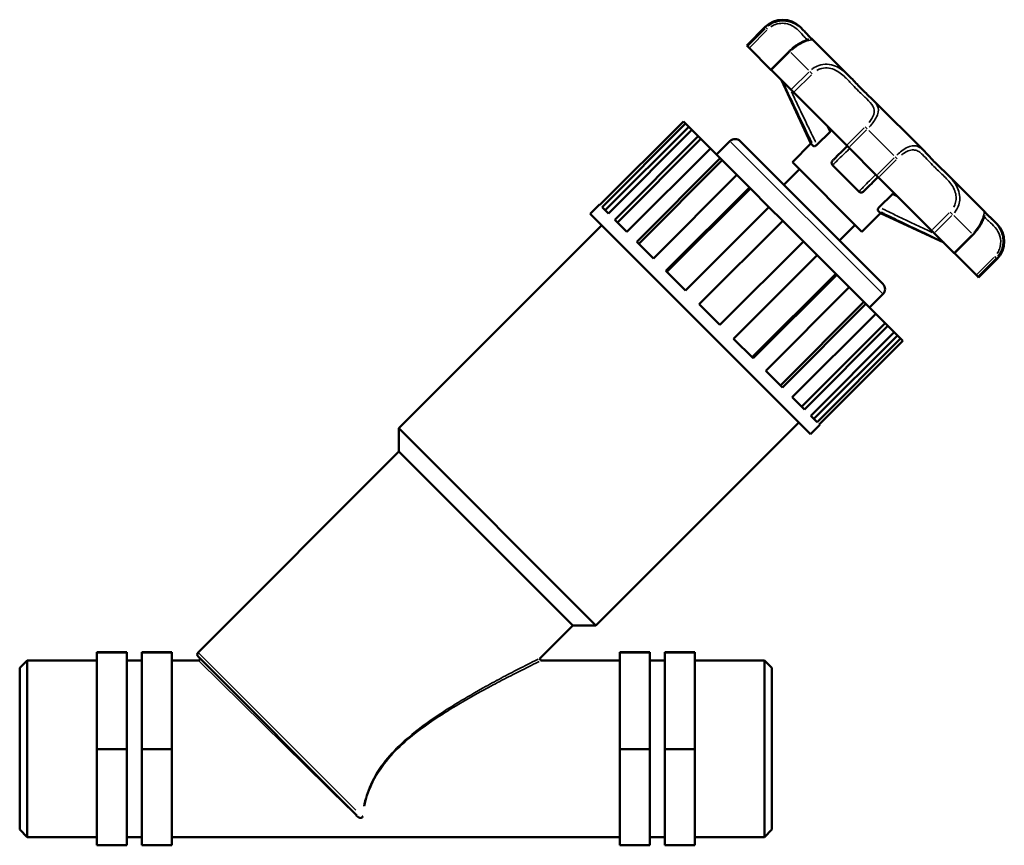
# Model space of a CAD drawing. Header units: millimetres. Extents: x 0 to 1039, y -2 to 1098.
# Tile 3 of 8: x 304 to 636, y 212 to 490. Entities that reach past the tile are written whole.
import ezdxf

# ---------------------------------------------------------------- set-up
doc = ezdxf.new("R2010")
doc.units = ezdxf.units.MM
doc.layers.add('Visible (ISO)', color=7, linetype='Continuous', lineweight=50)
doc.layers.add('Visible Narrow (ISO)', color=7, linetype='Continuous', lineweight=35)

msp = doc.modelspace()

# ---------------------------------------------------------------- linework, layer by layer
at = {"layer": 'Visible (ISO)'}
for p, q in [((549.501, 481.802), (555.763, 488.065)), ((568.696, 486.873), (567.504, 488.065)), ((584.331, 471.238), (571.851, 483.718)), ((549.782, 481.521), (549.501, 481.802)), ((550.337, 480.966), (549.782, 481.521)), ((557.666, 473.637), (550.337, 480.966)), ((563.928, 479.899), (557.666, 473.637)), ((557.851, 473.452), (557.666, 473.637)), ((564.474, 466.829), (557.851, 473.452)), ((571.199, 448.708), (561.242, 470.061)), ((565.368, 465.935), (564.474, 466.829)), ((583.247, 448.056), (565.368, 465.935)), ((609.597, 445.972), (591.947, 463.622)), ((528.122, 456.183), (499.942, 428.004)), ((500.679, 427.267), (528.858, 455.447)), ((528.858, 455.447), (528.122, 456.183)), ((528.858, 455.447), (529.924, 454.381)), ((529.924, 454.381), (501.744, 426.201)), ((531.009, 453.297), (502.829, 425.117)), ((531.009, 453.297), (529.924, 454.381)), ((533.147, 451.158), (531.009, 453.297)), ((573.217, 448.279), (577.628, 452.69)), ((504.967, 422.979), (533.147, 451.158)), ((534.053, 450.252), (505.874, 422.072)), ((533.147, 451.158), (534.053, 450.252)), ((537.236, 447.069), (534.053, 450.252)), ((539.309, 444.996), (543.831, 449.519)), ((547.31, 449.519), (595.494, 401.335)), ((537.236, 447.069), (509.057, 418.889)), ((540.567, 443.738), (537.236, 447.069)), ((564.937, 442.445), (571.199, 448.708)), ((572.08, 447.827), (571.199, 448.708)), ((583.956, 447.347), (583.247, 448.056)), ((593.322, 437.981), (583.956, 447.347)), ((512.387, 415.559), (540.567, 443.738)), ((541.225, 443.08), (513.046, 414.9)), ((540.567, 443.738), (541.225, 443.08)), ((546.196, 438.109), (541.225, 443.08)), ((588.42, 418.962), (564.937, 442.445)), ((562.009, 434.82), (567.286, 440.097)), ((587.403, 432.504), (578.479, 441.428)), ((546.196, 438.109), (518.016, 409.93)), ((550.392, 433.913), (546.196, 438.109)), ((594.031, 437.272), (593.322, 437.981)), ((611.91, 419.393), (594.031, 437.272)), ((629.693, 425.876), (617.213, 438.356)), ((522.212, 405.733), (550.392, 433.913)), ((550.738, 433.567), (522.559, 405.387)), ((550.392, 433.913), (550.738, 433.567)), ((557.009, 427.296), (550.738, 433.567)), ((594.254, 427.242), (598.665, 431.653)), ((496.648, 425.036), (499.779, 428.167)), ((499.779, 428.167), (499.942, 428.004)), ((500.679, 427.267), (502.829, 425.117)), ((557.009, 427.296), (528.83, 399.116)), ((561.661, 422.644), (557.009, 427.296)), ((594.682, 425.224), (593.802, 426.105)), ((571.011, 350.673), (496.648, 425.036)), ((504.967, 422.979), (509.057, 418.889)), ((533.481, 394.464), (561.661, 422.644)), ((568.619, 415.686), (561.661, 422.644)), ((588.42, 418.962), (594.682, 425.224)), ((594.682, 425.224), (616.036, 415.267)), ((634.039, 421.529), (632.848, 422.721)), ((432.07, 352.63), (500.562, 421.122)), ((580.795, 416.034), (586.072, 421.311)), ((612.804, 418.499), (611.91, 419.393)), ((512.387, 415.559), (518.016, 409.93)), ((568.619, 415.686), (540.439, 387.507)), ((573.271, 411.035), (568.619, 415.686)), ((619.426, 411.877), (612.804, 418.499)), ((619.612, 411.691), (625.874, 417.953)), ((545.091, 382.855), (573.271, 411.035)), ((579.542, 404.763), (573.271, 411.035)), ((619.612, 411.691), (619.426, 411.877)), ((626.941, 404.362), (619.612, 411.691)), ((627.777, 403.526), (634.039, 409.788)), ((522.212, 405.733), (528.83, 399.116)), ((579.542, 404.763), (551.362, 376.584)), ((579.888, 404.417), (551.708, 376.238)), ((579.542, 404.763), (579.888, 404.417)), ((584.084, 400.221), (579.888, 404.417)), ((627.496, 403.807), (626.941, 404.362)), ((627.777, 403.526), (627.496, 403.807)), ((555.905, 372.041), (584.084, 400.221)), ((589.055, 395.25), (584.084, 400.221)), ((590.971, 393.334), (595.494, 397.856)), ((533.481, 394.464), (540.439, 387.507)), ((589.055, 395.25), (560.875, 367.071)), ((589.713, 394.592), (561.534, 366.412)), ((589.055, 395.25), (589.713, 394.592)), ((593.044, 391.262), (589.713, 394.592)), ((564.864, 363.082), (593.044, 391.262)), ((596.227, 388.078), (593.044, 391.262)), ((596.227, 388.078), (568.047, 359.899)), ((597.133, 387.172), (568.954, 358.992)), ((596.227, 388.078), (597.133, 387.172)), ((599.271, 385.034), (597.133, 387.172)), ((545.091, 382.855), (551.708, 376.238)), ((571.092, 356.854), (599.271, 385.034)), ((600.356, 383.949), (572.176, 355.77)), ((601.422, 382.884), (573.242, 354.704)), ((600.356, 383.949), (599.271, 385.034)), ((600.356, 383.949), (601.422, 382.884)), ((602.158, 382.147), (601.422, 382.884)), ((573.979, 353.967), (602.158, 382.147)), ((555.905, 372.041), (561.534, 366.412)), ((564.864, 363.082), (568.954, 358.992)), ((571.092, 356.854), (573.242, 354.704)), ((498.605, 286.095), (432.07, 352.63)), ((432.07, 344.802), (432.07, 352.63)), ((498.605, 286.095), (567.097, 354.587)), ((571.011, 350.673), (574.142, 353.804)), ((573.979, 353.967), (574.142, 353.804)), ((364.285, 277.017), (432.07, 344.802)), ((490.777, 286.095), (432.07, 344.802)), ((479.839, 275.157), (490.777, 286.095)), ((490.777, 286.095), (498.605, 286.095)), ((330.031, 277.065), (340.191, 277.065)), ((330.031, 276.927), (330.031, 277.065)), ((330.031, 276.927), (340.191, 276.927)), ((330.031, 244.358), (330.031, 276.927)), ((340.191, 276.927), (340.191, 277.065)), ((340.191, 244.358), (340.191, 276.927)), ((345.271, 277.065), (345.271, 276.927)), ((345.271, 277.065), (355.431, 277.065)), ((345.271, 276.927), (345.271, 244.358)), ((345.271, 276.927), (355.431, 276.927)), ((355.431, 277.065), (355.431, 276.927)), ((355.431, 276.927), (355.431, 244.358)), ((516.791, 277.065), (506.631, 277.065)), ((506.631, 277.065), (506.631, 276.927)), ((516.791, 276.927), (506.631, 276.927)), ((506.631, 276.927), (506.631, 244.358)), ((516.791, 276.927), (516.791, 277.065)), ((516.791, 244.358), (516.791, 276.927)), ((521.871, 277.065), (521.871, 276.927)), ((532.031, 277.065), (521.871, 277.065)), ((521.871, 276.927), (521.871, 244.358)), ((532.031, 276.927), (521.871, 276.927)), ((532.031, 276.927), (532.031, 277.065)), ((532.031, 244.358), (532.031, 276.927)), ((304.031, 271.763), (306.571, 274.303)), ((306.571, 274.303), (306.571, 214.689)), ((306.571, 274.303), (330.031, 274.303)), ((340.191, 274.303), (345.271, 274.303)), ((355.431, 274.303), (364.377, 274.303)), ((417.873, 222.014), (364.285, 275.603)), ((480.193, 274.303), (506.631, 274.303)), ((516.791, 274.303), (521.871, 274.303)), ((532.031, 274.303), (555.491, 274.303)), ((555.491, 214.689), (555.491, 274.303)), ((558.031, 271.763), (555.491, 274.303)), ((304.031, 217.229), (304.031, 271.763)), ((558.031, 271.763), (558.031, 217.229)), ((330.031, 244.358), (340.191, 244.358)), ((330.031, 211.927), (330.031, 244.358)), ((340.191, 211.927), (340.191, 244.358)), ((345.271, 244.358), (345.271, 211.927)), ((345.271, 244.358), (355.431, 244.358)), ((355.431, 244.358), (355.431, 211.927)), ((516.791, 244.358), (506.631, 244.358)), ((506.631, 244.358), (506.631, 211.927)), ((516.791, 211.927), (516.791, 244.358)), ((521.871, 244.358), (521.871, 211.927)), ((532.031, 244.358), (521.871, 244.358)), ((532.031, 211.927), (532.031, 244.358)), ((304.031, 217.229), (306.571, 214.689)), ((558.031, 217.229), (555.491, 214.689)), ((306.571, 214.689), (330.031, 214.689)), ((340.191, 214.689), (345.271, 214.689)), ((355.431, 214.689), (506.631, 214.689)), ((516.791, 214.689), (521.871, 214.689)), ((532.031, 214.689), (555.491, 214.689)), ((330.031, 211.927), (340.191, 211.927)), ((345.271, 211.927), (355.431, 211.927)), ((516.791, 211.927), (506.631, 211.927)), ((532.031, 211.927), (521.871, 211.927))]:
    msp.add_line(p, q, dxfattribs=at)
for centre, radius, start, end in [((561.634, 482.194), 8.303, 45, 135), ((545.571, 447.78), 2.46, 45, 135), ((628.169, 415.659), 8.303, 315, 45), ((593.754, 399.596), 2.46, 315, 45), ((364.992, 276.31), 1, 135, 225), ((364.377, 274.803), 0.5, 270, 45), ((480.193, 274.803), 0.5, 135, 270)]:
    msp.add_arc(centre, radius, start, end, dxfattribs=at)
for points, knots in [([(568.696, 486.873), (569.076, 486.493), (569.403, 486.134), (569.983, 485.491), (570.234, 485.208), (570.676, 484.736), (570.866, 484.547), (571.19, 484.25), (571.323, 484.143), (571.557, 483.963), (571.631, 483.938), (571.851, 483.718)], [1.4164488, 1.4164488, 1.4164488, 1.4164488, 1.6530881, 1.6530881, 1.8897274, 1.8897274, 2.1263667, 2.1263667, 2.3630059, 2.3630059, 2.5996452, 2.5996452, 2.5996452, 2.5996452]), ([(570.452, 483.828), (570.452, 483.828), (570.449, 483.827), (570.418, 483.816), (570.332, 483.788), (570, 483.685), (569.678, 483.584), (568.84, 483.262), (568.311, 483.033), (567.18, 482.432), (566.589, 482.074), (565.407, 481.231), (564.817, 480.749), (564.147, 480.116), (564.037, 480.008), (563.928, 479.899)], [2.9181247, 2.9181247, 2.9181247, 2.9181247, 2.9418509, 2.9418509, 3.0725815, 3.0725815, 3.3014026, 3.3014026, 3.5411161, 3.5411161, 3.7598411, 3.7598411, 3.9733529, 3.9733529, 4.0160961, 4.0160961, 4.0160961, 4.0160961]), ([(584.331, 471.238), (584.902, 470.667), (585.446, 470.092), (586.507, 468.969), (587.024, 468.421), (588.046, 467.367), (588.552, 466.861), (589.554, 465.891), (590.05, 465.426), (591.021, 464.517), (591.495, 464.074), (591.947, 463.622)], [1.4164386, 1.4164386, 1.4164386, 1.4164386, 1.6530738, 1.6530738, 1.8897089, 1.8897089, 2.126344, 2.126344, 2.3629792, 2.3629792, 2.5996143, 2.5996143, 2.5996143, 2.5996143]), ([(578.06, 453.243), (578.039, 453.207), (578.017, 453.172), (577.942, 453.059), (577.884, 452.981), (577.762, 452.831), (577.697, 452.758), (577.628, 452.69)], [0.160572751, 0.160572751, 0.160572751, 0.160572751, 0.174419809, 0.174419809, 0.204524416, 0.204524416, 0.233674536, 0.233674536, 0.233674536, 0.233674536]), ([(573.217, 448.279), (573.11, 448.172), (572.996, 448.075), (572.771, 447.92), (572.664, 447.861), (572.462, 447.781), (572.371, 447.76), (572.247, 447.757), (572.205, 447.762), (572.134, 447.785), (572.104, 447.803), (572.08, 447.827)], [0, 0, 0, 0, 0.04543199, 0.04543199, 0.0875919, 0.0875919, 0.13037481, 0.13037481, 0.15610953, 0.15610953, 0.18242367, 0.18242367, 0.18242367, 0.18242367]), ([(583.42, 447.882), (582.963, 447.425), (582.507, 446.969), (581.429, 445.891), (580.808, 445.27), (580.194, 444.656), (579.86, 444.322), (579.527, 443.989), (578.969, 443.431), (578.742, 443.204), (578.517, 442.979)], [0.5704136, 0.5704136, 0.5704136, 0.5704136, 1.1454927, 1.1454927, 1.9338264, 1.9338264, 1.9338264, 2.3628529, 2.3628529, 2.6619178, 2.6619178, 2.6619178, 2.6619178]), ([(609.597, 445.972), (610.048, 445.52), (610.492, 445.046), (611.401, 444.075), (611.865, 443.579), (612.836, 442.577), (613.342, 442.071), (614.396, 441.049), (614.944, 440.532), (616.067, 439.471), (616.641, 438.927), (617.213, 438.356)], [1.4164386, 1.4164386, 1.4164386, 1.4164386, 1.6530737, 1.6530737, 1.8897089, 1.8897089, 2.126344, 2.126344, 2.3629791, 2.3629791, 2.5996143, 2.5996143, 2.5996143, 2.5996143]), ([(578.479, 441.428), (578.369, 441.538), (578.282, 441.669), (578.179, 441.945), (578.156, 442.084), (578.172, 442.361), (578.205, 442.494), (578.325, 442.753), (578.412, 442.874), (578.517, 442.979)], [0, 0, 0, 0, 0.05067158, 0.05067158, 0.09562776, 0.09562776, 0.13804136, 0.13804136, 0.18272661, 0.18272661, 0.18272661, 0.18272661]), ([(588.954, 432.542), (589.18, 432.768), (589.408, 432.996), (589.968, 433.556), (590.301, 433.889), (590.636, 434.224), (591.264, 434.853), (591.899, 435.487), (592.976, 436.564), (593.416, 437.004), (593.857, 437.446)], [0.12996, 0.12996, 0.12996, 0.12996, 0.4302032, 0.4302032, 0.8604065, 0.8604065, 0.8604065, 1.6665618, 1.6665618, 2.2214642, 2.2214642, 2.2214642, 2.2214642]), ([(588.954, 432.542), (588.847, 432.435), (588.724, 432.347), (588.462, 432.228), (588.33, 432.196), (588.06, 432.182), (587.928, 432.203), (587.729, 432.274), (587.658, 432.31), (587.523, 432.396), (587.46, 432.447), (587.403, 432.504)], [0, 0, 0, 0, 0.04543198, 0.04543198, 0.08759197, 0.08759197, 0.13037479, 0.13037479, 0.15610959, 0.15610959, 0.18242367, 0.18242367, 0.18242367, 0.18242367]), ([(598.665, 431.653), (598.781, 431.769), (598.906, 431.874), (599.094, 432.008), (599.156, 432.049), (599.218, 432.085)], [0, 0, 0, 0, 0.049214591, 0.049214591, 0.073158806, 0.073158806, 0.073158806, 0.073158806]), ([(593.802, 426.105), (593.756, 426.151), (593.732, 426.22), (593.733, 426.391), (593.755, 426.486), (593.839, 426.694), (593.898, 426.801), (594.053, 427.025), (594.148, 427.137), (594.254, 427.242)], [0, 0, 0, 0, 0.05067161, 0.05067161, 0.09562779, 0.09562779, 0.13804138, 0.13804138, 0.18272661, 0.18272661, 0.18272661, 0.18272661]), ([(629.693, 425.876), (629.778, 425.791), (629.822, 425.734), (629.965, 425.551), (630.034, 425.453), (630.248, 425.191), (630.383, 425.037), (630.745, 424.669), (630.97, 424.456), (631.512, 423.964), (631.827, 423.686), (632.389, 423.168), (632.615, 422.954), (632.848, 422.721)], [1.4164488, 1.4164488, 1.4164488, 1.4164488, 1.507833, 1.507833, 1.7444723, 1.7444723, 1.9811115, 1.9811115, 2.2177508, 2.2177508, 2.4543901, 2.4543901, 2.5996452, 2.5996452, 2.5996452, 2.5996452]), ([(625.874, 417.953), (626.418, 418.497), (626.923, 419.081), (627.807, 420.251), (628.186, 420.838), (628.81, 421.938), (629.054, 422.45), (629.436, 423.357), (629.568, 423.741), (629.705, 424.167), (629.741, 424.285), (629.787, 424.433), (629.802, 424.476), (629.802, 424.477), (629.802, 424.477), (629.802, 424.477)], [0, 0, 0, 0, 0.2136918, 0.2136918, 0.4271041, 0.4271041, 0.643708, 0.643708, 0.8758377, 0.8758377, 0.9980096, 0.9980096, 1.0971892, 1.0971892, 1.097941, 1.097941, 1.097941, 1.097941])]:
    msp.add_open_spline(points, degree=3, knots=knots, dxfattribs=at)
for points in [[(570.663, 484.755), (570.558, 484.862), (570.446, 484.982), (570.325, 485.113)], [(632.848, 422.721), (632.544, 423.025), (632.254, 423.295), (631.985, 423.539)]]:
    msp.add_open_spline(points, degree=3, dxfattribs=at)
at = {"layer": 'Visible Narrow (ISO)'}
for p, q in [((555.731, 487.47), (550.095, 481.834)), ((550.65, 481.279), (556.286, 486.915)), ((556.017, 487.811), (555.763, 488.064)), ((556.051, 487.776), (556.555, 487.272)), ((558.165, 473.765), (563.8, 479.401)), ((564.096, 479.731), (563.928, 479.899)), ((570.369, 473.459), (564.406, 479.422)), ((570.423, 472.778), (564.787, 467.142)), ((570.774, 473.053), (571.587, 472.24)), ((565.681, 466.248), (571.317, 471.884)), ((589.196, 454.005), (583.56, 448.369)), ((584.269, 447.66), (589.905, 453.296)), ((590.171, 453.656), (589.527, 454.3)), ((599.118, 444.71), (590.685, 453.143)), ((595.176, 398.174), (544.149, 449.201)), ((599.271, 443.93), (593.635, 438.294)), ((594.344, 437.585), (599.98, 443.221)), ((599.631, 444.196), (600.275, 443.552)), ((619.028, 424.799), (618.215, 425.612)), ((617.859, 425.342), (612.223, 419.707)), ((613.117, 418.812), (618.753, 424.448)), ((625.397, 418.431), (619.433, 424.394)), ((625.376, 417.826), (619.74, 412.19)), ((625.706, 418.121), (625.874, 417.954)), ((632.89, 410.311), (627.254, 404.675)), ((627.809, 404.12), (633.445, 409.756)), ((633.751, 410.076), (633.247, 410.581)), ((634.039, 409.789), (633.786, 410.042)), ((364.543, 276.759), (417.554, 223.748)), ((414.943, 224.572), (364.599, 274.085))]:
    msp.add_line(p, q, dxfattribs=at)
for centre, major_axis, ratio, start_param, end_param in [((417.52, 221.661), (0.354, 0.354), 0.6295892, 0.0504452, 0.9584585), ((419.909, 221.393), (0.496, -0.06), 0.7600159, 1.6960639, 2.3062357)]:
    msp.add_ellipse(centre, major_axis=major_axis, ratio=ratio, start_param=start_param, end_param=end_param, dxfattribs=at)
for points, knots in [([(568.33, 487.228), (568.307, 487.25), (568.284, 487.271), (567.79, 487.729), (567.252, 488.174), (566.051, 488.959), (565.403, 489.304), (563.865, 489.874), (562.952, 490.076), (561.067, 490.141), (560.102, 490.016), (558.462, 489.475), (557.773, 489.135), (556.979, 488.587), (556.818, 488.466), (556.661, 488.339)], [-1.3456264, -1.3456264, -1.3456264, -1.3456264, -1.3328732, -1.3328732, -1.0744037, -1.0744037, -0.8381777, -0.8381777, -0.5725029, -0.5725029, -0.3180572, -0.3180572, -0.1223297, -0.1223297, -0.0708224, -0.0708224, -0.0708224, -0.0708224]), ([(557.592, 488.055), (558.107, 488.41), (558.665, 488.694), (560.015, 489.171), (560.818, 489.297), (562.383, 489.282), (563.138, 489.132), (564.411, 488.684), (564.947, 488.407), (565.943, 487.765), (566.392, 487.396), (567.392, 486.468), (567.876, 485.913), (568.719, 484.968), (569.08, 484.582), (569.586, 484.123), (569.762, 483.986), (569.927, 483.863), (569.957, 483.841), (569.984, 483.821)], [0.1295916, 0.1295916, 0.1295916, 0.1295916, 0.3180572, 0.3180572, 0.5725029, 0.5725029, 0.8381777, 0.8381777, 1.0744037, 1.0744037, 1.3328732, 1.3328732, 1.7286216, 1.7286216, 2.1293669, 2.1293669, 2.3984745, 2.3984745, 2.4622406, 2.4622406, 2.4622406, 2.4622406]), ([(564.715, 480.285), (565.377, 480.882), (566.077, 481.415), (567.924, 482.606), (569.025, 483.084), (570.751, 483.632), (571.321, 483.68), (571.762, 483.7), (571.838, 483.698), (571.854, 483.707)], [-3.9452735, -3.9452735, -3.9452735, -3.9452735, -3.7162694, -3.7162694, -3.3274304, -3.3274304, -2.9026768, -2.9026768, -2.6704678, -2.6704678, -2.6704678, -2.6704678]), ([(583.808, 471.75), (583.764, 471.792), (583.72, 471.834), (583.068, 472.45), (582.426, 473.005), (581.023, 474.019), (580.257, 474.475), (578.558, 475.184), (577.613, 475.419), (575.709, 475.505), (574.753, 475.37), (573.133, 474.807), (572.455, 474.456), (571.668, 473.899), (571.507, 473.777), (571.352, 473.649)], [-1.3456167, -1.3456167, -1.3456167, -1.3456167, -1.3281474, -1.3281474, -1.0870374, -1.0870374, -0.8385948, -0.8385948, -0.5729649, -0.5729649, -0.3183138, -0.3183138, -0.1224284, -0.1224284, -0.0708219, -0.0708219, -0.0708219, -0.0708219]), ([(573.22, 473.399), (573.558, 473.587), (573.909, 473.745), (575.046, 474.143), (575.86, 474.259), (577.486, 474.182), (578.296, 473.977), (579.765, 473.351), (580.433, 472.948), (581.668, 472.044), (582.239, 471.547), (583.662, 470.198), (584.479, 469.315), (585.953, 467.749), (586.614, 467.058), (588.23, 465.456), (589.183, 464.596), (590.906, 462.95), (591.671, 462.16), (592.561, 460.457), (592.692, 459.542), (592.117, 457.649), (591.564, 456.718), (590.828, 455.791)], [0.2008032, 0.2008032, 0.2008032, 0.2008032, 0.3183138, 0.3183138, 0.5729649, 0.5729649, 0.8385948, 0.8385948, 1.0870374, 1.0870374, 1.3281474, 1.3281474, 1.7149192, 1.7149192, 2.0366314, 2.0366314, 2.5070282, 2.5070282, 2.9874266, 2.9874266, 3.4435213, 3.4435213, 3.815261, 3.815261, 3.815261, 3.815261]), ([(562.114, 468.61), (563.365, 465.959), (564.618, 463.31), (566.904, 458.503), (567.934, 456.344), (568.973, 454.188), (569.61, 452.867), (570.25, 451.547), (571.11, 449.79), (571.325, 449.353), (571.54, 448.916)], [-2.8824396, -2.8824396, -2.8824396, -2.8824396, -2.0035221, -2.0035221, -1.2864706, -1.2864706, -1.2864706, -0.8470059, -0.8470059, -0.7011461, -0.7011461, -0.7011461, -0.7011461]), ([(572.754, 449.216), (572.499, 449.732), (572.246, 450.248), (571.35, 452.081), (570.712, 453.399), (570.076, 454.719), (569.04, 456.873), (568.011, 459.03), (566.193, 462.855), (565.403, 464.522), (564.615, 466.189)], [0.6744702, 0.6744702, 0.6744702, 0.6744702, 0.8470059, 0.8470059, 1.2864706, 1.2864706, 1.2864706, 2.0035221, 2.0035221, 2.5568241, 2.5568241, 2.5568241, 2.5568241]), ([(590.795, 454.206), (591.114, 454.547), (591.42, 454.894), (592.617, 456.346), (593.318, 457.446), (594.089, 459.606), (594.005, 460.611), (593.289, 462.115), (592.844, 462.683), (592.315, 463.245)], [-3.9452417, -3.9452417, -3.9452417, -3.9452417, -3.8251141, -3.8251141, -3.4435213, -3.4435213, -2.9874266, -2.9874266, -2.6704368, -2.6704368, -2.6704368, -2.6704368]), ([(578.761, 441.695), (578.891, 441.82), (579.022, 441.945), (579.489, 442.393), (579.826, 442.72), (580.165, 443.05), (580.788, 443.655), (581.415, 444.27), (582.678, 445.513), (583.314, 446.142), (583.951, 446.772)], [-2.5306666, -2.5306666, -2.5306666, -2.5306666, -2.3628529, -2.3628529, -1.9338264, -1.9338264, -1.9338264, -1.1454927, -1.1454927, -0.3493734, -0.3493734, -0.3493734, -0.3493734]), ([(609.22, 446.338), (609.189, 446.367), (609.158, 446.396), (608.698, 446.82), (608.266, 447.165), (607.339, 447.703), (606.843, 447.89), (605.723, 448.018), (605.093, 447.94), (603.752, 447.462), (603.046, 447.076), (601.759, 446.182), (601.187, 445.724), (600.475, 445.092), (600.327, 444.957), (600.181, 444.82)], [-1.3456167, -1.3456167, -1.3456167, -1.3456167, -1.3281409, -1.3281409, -1.0870674, -1.0870674, -0.8385957, -0.8385957, -0.5729659, -0.5729659, -0.3183144, -0.3183144, -0.1224286, -0.1224286, -0.0708219, -0.0708219, -0.0708219, -0.0708219]), ([(601.766, 444.853), (602.059, 445.086), (602.353, 445.301), (603.276, 445.913), (603.895, 446.225), (605.084, 446.585), (605.651, 446.622), (606.673, 446.443), (607.134, 446.246), (608.005, 445.707), (608.417, 445.369), (609.487, 444.374), (610.145, 443.649), (611.444, 442.259), (612.068, 441.604), (613.702, 439.983), (614.76, 439.018), (616.88, 436.976), (617.944, 435.887), (619.565, 433.454), (620.129, 432.107), (620.252, 429.517), (619.968, 428.315), (619.374, 427.245)], [0.2008032, 0.2008032, 0.2008032, 0.2008032, 0.3183144, 0.3183144, 0.5729659, 0.5729659, 0.8385957, 0.8385957, 1.0870674, 1.0870674, 1.3281409, 1.3281409, 1.7148953, 1.7148953, 2.0364294, 2.0364294, 2.5066519, 2.5066519, 2.9870091, 2.9870091, 3.4431516, 3.4431516, 3.8152609, 3.8152609, 3.8152609, 3.8152609]), ([(592.747, 437.977), (592.132, 437.355), (591.52, 436.735), (590.278, 435.474), (589.649, 434.833), (589.03, 434.196), (588.699, 433.856), (588.372, 433.518), (587.922, 433.049), (587.795, 432.917), (587.67, 432.786)], [-2.4425044, -2.4425044, -2.4425044, -2.4425044, -1.6665618, -1.6665618, -0.8604065, -0.8604065, -0.8604065, -0.4302032, -0.4302032, -0.2612111, -0.2612111, -0.2612111, -0.2612111]), ([(619.624, 425.377), (619.923, 425.741), (620.19, 426.128), (621.153, 427.816), (621.501, 429.268), (621.363, 432.335), (620.718, 433.9), (619.212, 436.192), (618.487, 437.04), (617.728, 437.832)], [-3.9452416, -3.9452416, -3.9452416, -3.9452416, -3.8247446, -3.8247446, -3.4431516, -3.4431516, -2.9870091, -2.9870091, -2.6704368, -2.6704368, -2.6704368, -2.6704368]), ([(594.891, 425.565), (595.323, 425.352), (595.755, 425.14), (597.496, 424.287), (598.807, 423.652), (600.119, 423.019), (604.286, 421.011), (608.462, 419.031), (613.289, 416.751), (613.936, 416.445), (614.584, 416.139)], [-2.9435825, -2.9435825, -2.9435825, -2.9435825, -2.799519, -2.799519, -2.3631288, -2.3631288, -2.3631288, -0.9771857, -0.9771857, -0.7622891, -0.7622891, -0.7622891, -0.7622891]), ([(612.164, 418.64), (608.321, 420.457), (604.48, 422.279), (600.65, 424.123), (599.34, 424.754), (598.03, 425.387), (596.212, 426.276), (595.701, 426.527), (595.191, 426.779)], [1.0879047, 1.0879047, 1.0879047, 1.0879047, 2.3631288, 2.3631288, 2.3631288, 2.799519, 2.799519, 2.9702584, 2.9702584, 2.9702584, 2.9702584]), ([(629.68, 425.878), (629.68, 425.877), (629.679, 425.876), (629.67, 425.85), (629.676, 425.75), (629.651, 425.359), (629.622, 425.084), (629.453, 424.286), (629.297, 423.732), (628.772, 422.437), (628.41, 421.707), (627.57, 420.367), (627.139, 419.77), (626.526, 419.04), (626.395, 418.889), (626.26, 418.74)], [-1.3456263, -1.3456263, -1.3456263, -1.3456263, -1.3328688, -1.3328688, -1.0744119, -1.0744119, -0.838178, -0.838178, -0.5725032, -0.5725032, -0.3180573, -0.3180573, -0.1223297, -0.1223297, -0.0708224, -0.0708224, -0.0708224, -0.0708224]), ([(629.797, 424.009), (629.851, 423.936), (629.918, 423.842), (630.201, 423.487), (630.496, 423.166), (631.168, 422.541), (631.484, 422.264), (632.481, 421.365), (633.248, 420.652), (634.487, 418.858), (634.983, 417.836), (635.356, 415.527), (635.261, 414.277), (634.613, 412.583), (634.35, 412.083), (634.029, 411.618)], [1.5538458, 1.5538458, 1.5538458, 1.5538458, 1.7286104, 1.7286104, 2.129302, 2.129302, 2.39839, 2.39839, 2.9025531, 2.9025531, 3.3273203, 3.3273203, 3.716157, 3.716157, 3.8865039, 3.8865039, 3.8865039, 3.8865039]), ([(634.314, 410.687), (634.876, 411.384), (635.32, 412.174), (636.122, 414.41), (636.195, 415.915), (635.681, 418.702), (635.06, 419.941), (633.994, 421.468), (633.597, 421.938), (633.206, 422.355)], [-3.9452735, -3.9452735, -3.9452735, -3.9452735, -3.716157, -3.716157, -3.3273203, -3.3273203, -2.9025531, -2.9025531, -2.6704677, -2.6704677, -2.6704677, -2.6704677]), ([(479.05, 274.762), (478.916, 274.695), (478.767, 274.62), (477.822, 274.146), (476.734, 273.598), (474.534, 272.479), (473.482, 271.94), (470.551, 270.426), (468.58, 269.396), (464.59, 267.265), (462.573, 266.17), (457.741, 263.476), (454.9, 261.841), (449.468, 258.547), (446.878, 256.905), (440.729, 252.721), (437.189, 250.083), (431.629, 245.092), (429.483, 242.901), (425.545, 237.978), (423.818, 235.201), (421.421, 229.905), (420.668, 227.411), (420.184, 225.17)], [10.4264299, 10.4264299, 10.4264299, 10.4264299, 10.5580855, 10.5580855, 11.1868775, 11.1868775, 11.6727465, 11.6727465, 12.4722953, 12.4722953, 13.2392961, 13.2392961, 14.2834776, 14.2834776, 15.2320427, 15.2320427, 16.5627279, 16.5627279, 17.4767388, 17.4767388, 18.46548, 18.46548, 19.362332, 19.362332, 19.362332, 19.362332]), ([(420.479, 225.198), (420.953, 227.413), (421.695, 229.876), (424.075, 235.102), (425.796, 237.839), (429.727, 242.687), (431.873, 244.842), (437.436, 249.747), (440.982, 252.336), (447.143, 256.44), (449.739, 258.049), (455.183, 261.276), (458.032, 262.877), (462.876, 265.513), (464.899, 266.586), (468.901, 268.67), (470.877, 269.678), (473.816, 271.158), (474.872, 271.685), (477.079, 272.779), (478.169, 273.315), (479.117, 273.778), (479.267, 273.852), (479.402, 273.917)], [-19.362332, -19.362332, -19.362332, -19.362332, -18.46548, -18.46548, -17.4767388, -17.4767388, -16.5627279, -16.5627279, -15.2320427, -15.2320427, -14.2834776, -14.2834776, -13.2392961, -13.2392961, -12.4722953, -12.4722953, -11.6727465, -11.6727465, -11.1868775, -11.1868775, -10.5580855, -10.5580855, -10.4264299, -10.4264299, -10.4264299, -10.4264299]), ([(417.627, 221.934), (417.721, 221.846), (417.819, 221.759), (418.148, 221.491), (418.393, 221.314), (418.831, 221.125), (418.981, 221.075), (419.309, 221.047), (419.48, 221.085), (419.721, 221.246), (419.79, 221.361), (419.86, 221.535), (419.877, 221.593), (419.889, 221.652)], [0.01923983, 0.01923983, 0.01923983, 0.01923983, 0.06939255, 0.06939255, 0.18042062, 0.18042062, 0.23014661, 0.23014661, 0.2797711, 0.2797711, 0.33717757, 0.33717757, 0.36555675, 0.36555675, 0.36555675, 0.36555675]), ([(419.6, 221.606), (419.6, 221.557), (419.597, 221.509), (419.574, 221.368), (419.543, 221.276), (419.399, 221.15), (419.285, 221.124), (419.052, 221.158), (418.939, 221.204), (418.603, 221.377), (418.403, 221.533), (418.129, 221.77), (418.046, 221.846), (417.965, 221.924)], [-0.36555675, -0.36555675, -0.36555675, -0.36555675, -0.33717757, -0.33717757, -0.2797711, -0.2797711, -0.23014661, -0.23014661, -0.18042062, -0.18042062, -0.06939255, -0.06939255, -0.01923983, -0.01923983, -0.01923983, -0.01923983])]:
    msp.add_open_spline(points, degree=3, knots=knots, dxfattribs=at)
for points in [[(576.717, 454.536), (577.004, 453.952), (577.291, 453.369), (577.58, 452.787)], [(598.762, 431.605), (599.344, 431.316), (599.927, 431.029), (600.511, 430.743)]]:
    msp.add_open_spline(points, degree=3, dxfattribs=at)

doc.saveas('drawing.dxf')
